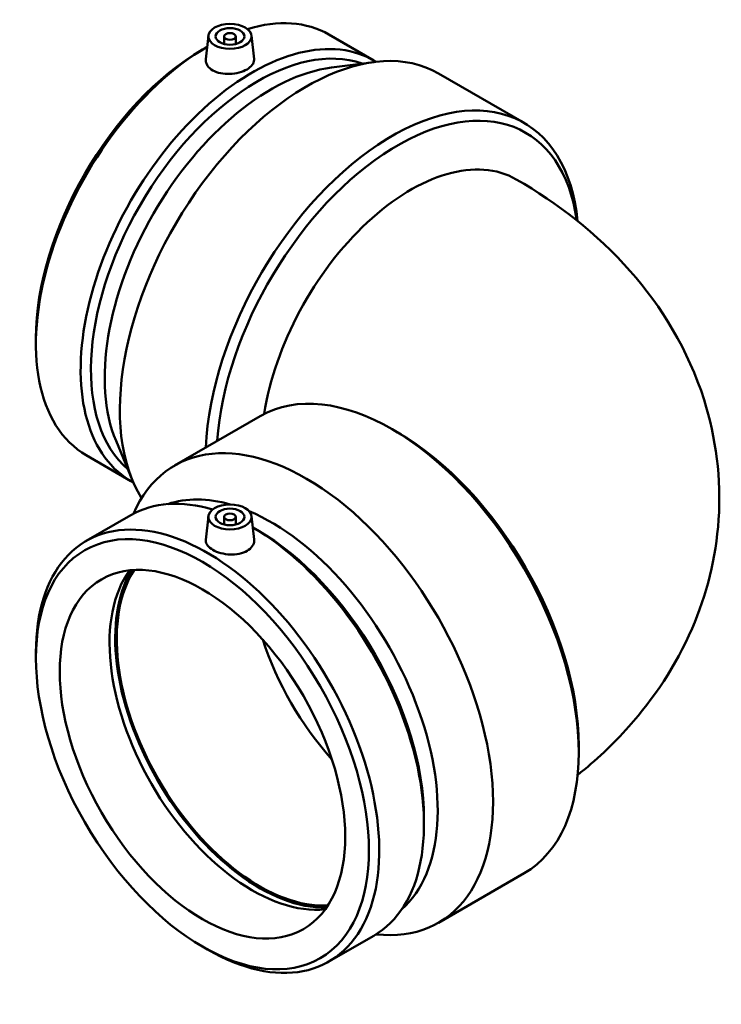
# Model space of a CAD drawing. Header units: millimetres. Extents: x -701 to 1414, y -1088 to 1127.
# Tile 7 of 7: x 1171 to 1414, y 786 to 1127. Entities that reach past the tile are written whole.
import ezdxf

# ---------------------------------------------------------------- set-up
doc = ezdxf.new("R2010")
doc.units = ezdxf.units.MM
doc.layers.add('Visible (ANSI)', color=7, linetype='Continuous', lineweight=50)

msp = doc.modelspace()

# ---------------------------------------------------------------- linework, layer by layer
at = {"layer": 'Visible (ANSI)'}
for p, q in [((1236.094, 1121.666), (1235.22, 1113.53)), ((1241.58, 1121.398), (1241.58, 1118.752)), ((1245.58, 1121.398), (1245.58, 1118.752)), ((1251.065, 1121.666), (1251.943, 1113.488)), ((1277.92, 1122.024), (1293.419, 1113.075)), ((1234.044, 1116.823), (1235.675, 1117.765)), ((1278.812, 1110.609), (1293.559, 1112.501)), ((1315.857, 1108.573), (1345.555, 1091.427)), ((1176.306, 1016.817), (1176.306, 1014.755)), ((1224.357, 972.627), (1254.055, 989.773)), ((1301.7, 984.147), (1299.805, 985.241)), ((1204.071, 981.154), (1209.807, 967.437)), ((1193.74, 976.22), (1209.239, 967.271)), ((1193.74, 946.498), (1209.239, 955.446)), ((1236.094, 955.088), (1235.216, 946.91)), ((1241.58, 954.82), (1241.58, 952.175)), ((1245.58, 954.82), (1245.58, 952.175)), ((1251.065, 955.088), (1251.939, 946.952)), ((1253.115, 950.246), (1251.484, 951.187)), ((1176.306, 905.9), (1176.306, 907.962)), ((1364.505, 875.365), (1364.505, 873.177)), ((1310.853, 850.24), (1310.853, 848.178)), ((1315.857, 814.144), (1345.555, 831.29)), ((1277.92, 800.694), (1293.419, 809.642)), ((1234.044, 805.894), (1235.83, 804.863))]:
    msp.add_line(p, q, dxfattribs=at)
for centre, major_axis, start_param, end_param in [((1235.83, 1049.122), (42.09, 72.902), 0, 0.5513075), ((1251.329, 1040.173), (42.09, 72.902), 6.2635089, 9.4444543), ((1253.115, 1039.142), (40.827, 70.715), 0.1065744, 3.0350183), ((1270.107, 1029.332), (45.75, 79.241), 0, 2.8431774), ((1235.83, 1049.122), (-42.09, -72.902), 3.9295924, 6.2831853), ((1234.044, 1050.153), (-40.827, -70.715), 3.9269908, 5.4977871), ((1257.883, 1036.39), (-40.827, -70.715), 3.5560619, 5.868716), ((1299.805, 1012.185), (45.75, 79.241), 5.6056606, 8.5857963), ((1301.7, 1011.091), (44.41, 76.92), 5.645201, 8.5539289), ((1306.275, 1008.45), (36.6, 63.393), 0, 2.1638834), ((1299.805, 910.532), (-45.75, 79.241), 3.1415927, 6.2831853), ((1270.107, 893.385), (-45.75, 79.241), 2.7384227, 6.6863553), ((1301.7, 911.626), (44.41, -76.92), 0.7853982, 2.3561945), ((1235.83, 873.596), (-42.09, 72.902), 2.3561945, 7.0685835), ((1251.329, 882.544), (-42.09, 72.902), 5.7318779, 6.2831853), ((1257.883, 886.328), (-40.827, 70.715), 5.7463505, 6.1675268), ((1257.883, 886.328), (40.827, -70.715), 0.1156585, 2.4892802), ((1251.329, 882.544), (42.09, -72.902), 0, 2.3535929), ((1253.115, 883.575), (40.827, -70.715), 0.7853982, 2.3561945), ((1251.329, 882.544), (35, -60.622), 3.3911012, 6.0336768), ((1253.822, 883.983), (35.375, -61.271), 3.4446066, 5.9801714), ((1253.822, 883.983), (35, -60.622), 3.4280388, 5.9967392), ((1299.805, 910.532), (-35, 60.622), 1.2209981, 1.9205946)]:
    msp.add_ellipse(centre, major_axis=major_axis, ratio=0.5773503, start_param=start_param, end_param=end_param, dxfattribs=at)
for centre, major_axis in [((1243.58, 1121.398), (-7.5, 0)), ((1243.58, 1121.398), (5, 0)), ((1243.58, 1121.398), (-2, 0)), ((1243.58, 954.82), (7.5, 0)), ((1234.044, 872.565), (-40.827, 70.715)), ((1243.58, 954.82), (-5, 0)), ((1243.58, 954.82), (2, 0)), ((1234.044, 872.565), (-35, 60.622))]:
    msp.add_ellipse(centre, major_axis=major_axis, ratio=0.5773503, dxfattribs=at)
for points, knots in [([(1251.942, 1113.488), (1251.953, 1113.396), (1251.958, 1113.304), (1251.953, 1112.65), (1251.74, 1112.049), (1250.88, 1110.923), (1250.234, 1110.397), (1248.746, 1109.538), (1247.805, 1109.147), (1245.743, 1108.587), (1244.623, 1108.418), (1242.52, 1108.327), (1241.398, 1108.401), (1239.331, 1108.826), (1238.387, 1109.18), (1236.898, 1110.04), (1236.254, 1110.603), (1235.405, 1111.861), (1235.198, 1112.555), (1235.203, 1113.312), (1235.209, 1113.421), (1235.221, 1113.53)], [0.5812127, 0.5812127, 0.5812127, 0.5812127, 0.6319097, 0.6319097, 0.9475458, 0.9475458, 1.2631818, 1.2631818, 1.5788178, 1.5788178, 1.8944538, 1.8944538, 2.2104087, 2.2104087, 2.5263635, 2.5263635, 2.8423184, 2.8423184, 3.1582733, 3.1582733, 3.2103699, 3.2103699, 3.2103699, 3.2103699]), ([(1342.875, 1071.843), (1357.166, 1063.592), (1370.667, 1053.292), (1393.206, 1027.753), (1402.5, 1012.726), (1412.12, 982.283), (1413.954, 967.956), (1412.122, 940.642), (1408.816, 927.735), (1398.189, 903.18), (1390.539, 891.848), (1376.357, 875.938), (1370.379, 870.363), (1364.129, 865.351)], [4.712389, 4.712389, 4.712389, 4.712389, 5.0265482, 5.0265482, 5.3173344, 5.3173344, 5.5365043, 5.5365043, 5.7426375, 5.7426375, 5.9730837, 5.9730837, 6.1216874, 6.1216874, 6.1216874, 6.1216874]), ([(1251.938, 946.952), (1251.95, 946.843), (1251.956, 946.735), (1251.961, 945.977), (1251.754, 945.283), (1250.905, 944.025), (1250.261, 943.462), (1248.772, 942.602), (1247.828, 942.249), (1245.761, 941.823), (1244.639, 941.75), (1242.536, 941.84), (1241.416, 942.009), (1239.354, 942.57), (1238.413, 942.96), (1236.925, 943.819), (1236.279, 944.345), (1235.419, 945.471), (1235.206, 946.072), (1235.202, 946.726), (1235.206, 946.818), (1235.217, 946.91)], [1.8423572, 1.8423572, 1.8423572, 1.8423572, 1.8944538, 1.8944538, 2.2104087, 2.2104087, 2.5263635, 2.5263635, 2.8423184, 2.8423184, 3.1582733, 3.1582733, 3.4739093, 3.4739093, 3.7895453, 3.7895453, 4.1051813, 4.1051813, 4.4208173, 4.4208173, 4.4715144, 4.4715144, 4.4715144, 4.4715144])]:
    msp.add_open_spline(points, degree=3, knots=knots, dxfattribs=at)

doc.saveas('drawing.dxf')
